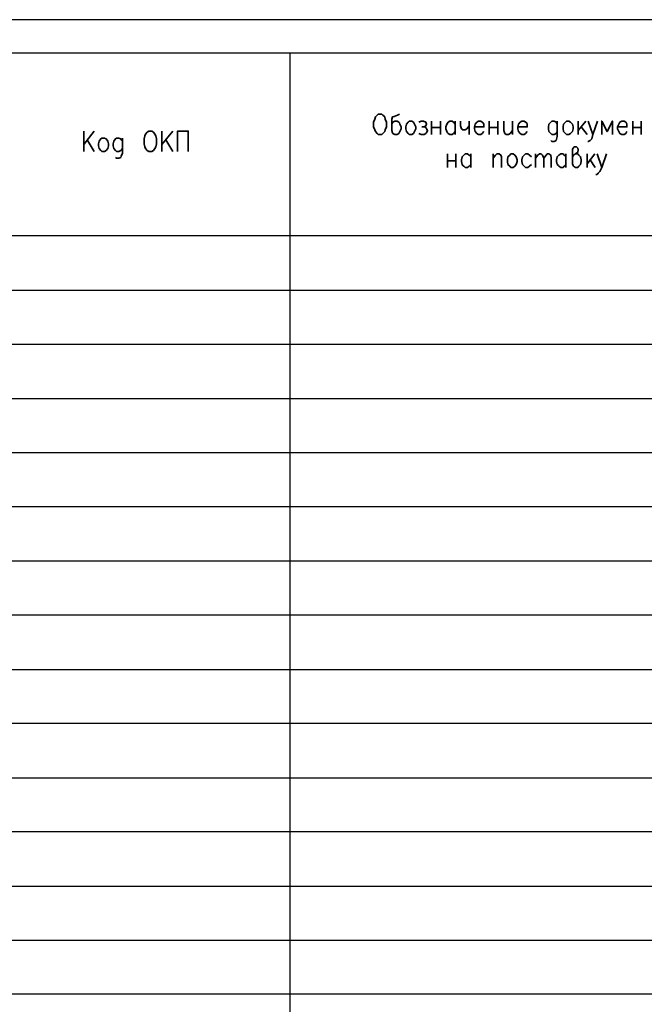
# Model space of a CAD drawing. Header units: millimetres. Extents: x -2 to 2563, y -1050 to -750.
# Tile 3 of 16: x 91 to 184, y -897 to -750. Entities that reach past the tile are written whole.
import ezdxf

# ---------------------------------------------------------------- set-up
doc = ezdxf.new("R2010")
doc.units = ezdxf.units.MM
doc.layers.add('Cont', color=6, linetype='Continuous')

msp = doc.modelspace()

# ---------------------------------------------------------------- linework, layer by layer
at = {"color": 7, "linetype": 'Continuous', "lineweight": 25}
for p, q in [((421.96, -750.23), (-2.08, -750.23)), ((416.98, -790.6), (18.1, -790.6)), ((416.98, -798.63), (18.1, -798.63)), ((416.98, -806.76), (18.1, -806.76)), ((416.98, -814.8), (18.1, -814.8)), ((416.98, -822.84), (18.1, -822.84)), ((416.98, -830.96), (18.1, -830.96)), ((416.98, -839), (18.1, -839)), ((416.98, -847.13), (18.1, -847.13)), ((416.98, -855.17), (18.1, -855.17)), ((416.98, -863.29), (18.1, -863.29)), ((416.98, -871.33), (18.1, -871.33)), ((416.98, -879.46), (18.1, -879.46)), ((416.98, -887.5), (18.1, -887.5)), ((416.98, -895.53), (18.1, -895.53))]:
    msp.add_line(p, q, dxfattribs=at)
at = {"color": 7, "linetype": 'Continuous', "lineweight": 35}
for p, q in [((152.31, -765.34), (152.31, -767.35)), ((153.63, -765.34), (153.63, -767.35)), ((155.81, -765.34), (155.81, -767.35)), ((157.91, -765.34), (157.91, -767.35)), ((160.88, -765.34), (160.88, -767.35)), ((162.19, -765.34), (162.19, -767.35)), ((164.37, -765.34), (164.37, -767.35)), ((174.16, -765.34), (174.16, -767.35)), ((175.29, -765.34), (174.16, -766.74)), ((174.6, -766.22), (175.47, -767.35)), ((182.28, -765.34), (182.28, -767.35)), ((183.51, -765.34), (183.51, -767.35)), ((102.07, -766.83), (100.5, -768.84)), ((100.5, -766.83), (100.5, -769.89)), ((113.78, -766.83), (112.12, -768.84)), ((112.12, -766.83), (112.12, -769.89)), ((152.31, -766.31), (153.63, -766.31)), ((160.88, -766.31), (162.19, -766.31)), ((182.28, -766.31), (183.51, -766.31)), ((102.07, -769.89), (101.02, -768.14)), ((113.78, -769.89), (112.73, -768.14)), ((154.67, -770.24), (154.67, -772.25)), ((155.9, -770.24), (155.9, -772.25)), ((158.17, -770.24), (158.17, -772.25)), ((161.49, -770.24), (161.49, -772.25)), ((167.78, -770.24), (167.78, -772.25)), ((172.32, -770.24), (172.32, -772.25)), ((175.47, -770.24), (175.47, -772.25)), ((176.6, -770.24), (175.47, -771.72)), ((154.67, -771.29), (155.9, -771.29)), ((175.91, -771.11), (176.69, -772.25))]:
    msp.add_line(p, q, dxfattribs=at)
for points in [[(144.36, -764.3), (144.89, -764.3), (145.06, -764.47), (145.32, -764.73), (145.41, -765.08), (145.59, -765.52), (145.59, -766.22), (145.41, -766.66), (145.32, -766.92), (145.06, -767.18), (144.89, -767.35), (144.36, -767.35), (144.19, -767.18), (143.93, -766.92), (143.84, -766.66), (143.66, -766.22), (143.66, -765.52), (143.84, -765.08), (143.93, -764.73), (144.19, -764.47)], [(148.99, -765.34), (149.34, -765.34), (149.61, -765.52), (149.78, -765.78), (149.96, -766.22), (149.96, -766.48), (149.78, -766.92), (149.61, -767.18), (149.34, -767.35), (148.99, -767.35), (148.82, -767.18), (148.56, -766.92), (148.47, -766.48), (148.47, -766.22), (148.56, -765.78), (148.82, -765.52)], [(172.41, -765.34), (172.76, -765.34), (173.02, -765.52), (173.28, -765.78), (173.37, -766.22), (173.37, -766.48), (173.28, -766.92), (173.02, -767.18), (172.76, -767.35), (172.41, -767.35), (172.24, -767.18), (171.97, -766.92), (171.89, -766.48), (171.89, -766.22), (171.97, -765.78), (172.24, -765.52)], [(110.2, -766.83), (110.64, -766.83), (110.9, -767), (111.07, -767.27), (111.25, -767.53), (111.34, -767.97), (111.34, -768.75), (111.25, -769.19), (111.07, -769.45), (110.9, -769.71), (110.64, -769.89), (110.2, -769.89), (109.94, -769.71), (109.67, -769.45), (109.59, -769.19), (109.5, -768.75), (109.5, -767.97), (109.59, -767.53), (109.67, -767.27), (109.94, -767)], [(103.21, -767.88), (103.56, -767.88), (103.82, -767.97), (104.08, -768.32), (104.17, -768.75), (104.17, -769.01), (104.08, -769.45), (103.82, -769.71), (103.56, -769.89), (103.21, -769.89), (103.03, -769.71), (102.77, -769.45), (102.68, -769.01), (102.68, -768.75), (102.77, -768.32), (103.03, -767.97)], [(164.11, -770.24), (164.46, -770.24), (164.72, -770.41), (164.9, -770.67), (165.07, -771.11), (165.07, -771.37), (164.9, -771.81), (164.72, -772.07), (164.46, -772.25), (164.11, -772.25), (163.94, -772.07), (163.67, -771.81), (163.59, -771.37), (163.59, -771.11), (163.67, -770.67), (163.94, -770.41)]]:
    msp.add_lwpolyline(points, close=True, dxfattribs=at)
for points in [[(147.51, -764.3), (147.25, -764.47), (146.72, -764.65), (146.46, -764.73), (146.37, -765.08), (146.37, -766.74), (146.46, -767.09), (146.55, -767.18), (146.81, -767.35), (147.16, -767.35), (147.42, -767.18), (147.6, -766.92), (147.77, -766.48), (147.77, -766.22), (147.6, -765.78), (147.51, -765.61), (147.42, -765.52), (147.16, -765.34), (146.81, -765.34), (146.55, -765.52), (146.37, -765.78)], [(150.39, -765.52), (150.74, -765.34), (151.09, -765.34), (151.44, -765.52), (151.53, -765.78), (151.44, -766.04), (151.18, -766.22), (150.83, -766.22)], [(151.18, -766.22), (151.44, -766.31), (151.53, -766.48), (151.7, -766.74), (151.53, -767.09), (151.44, -767.18), (151.18, -767.35), (150.74, -767.35), (150.39, -767.18)], [(155.81, -766.92), (155.55, -767.18), (155.37, -767.35), (155.02, -767.35), (154.76, -767.18), (154.67, -767.09), (154.59, -766.92), (154.41, -766.48), (154.41, -766.22), (154.59, -765.78), (154.76, -765.52), (155.02, -765.34), (155.37, -765.34), (155.55, -765.52), (155.81, -765.78)], [(156.6, -765.34), (156.6, -766.04), (156.77, -766.48), (156.95, -766.66), (157.29, -766.66), (157.56, -766.48), (157.91, -766.04)], [(158.69, -766.22), (160.09, -766.22), (160.09, -765.87), (160, -765.61), (159.83, -765.52), (159.65, -765.34), (159.3, -765.34), (159.04, -765.52), (158.78, -765.78), (158.69, -766.22), (158.69, -766.48), (158.78, -766.92), (159.04, -767.18), (159.3, -767.35), (159.65, -767.35), (159.83, -767.18), (160.09, -766.92)], [(163.06, -765.34), (163.06, -766.74), (163.24, -767.18), (163.41, -767.35), (163.76, -767.35), (164.02, -767.18), (164.37, -766.74)], [(165.16, -766.22), (166.56, -766.22), (166.56, -765.87), (166.47, -765.61), (166.29, -765.52), (166.12, -765.34), (165.77, -765.34), (165.51, -765.52), (165.25, -765.78), (165.16, -766.22), (165.16, -766.48), (165.25, -766.92), (165.51, -767.18), (165.77, -767.35), (166.12, -767.35), (166.29, -767.18), (166.56, -766.92)], [(171.01, -765.78), (170.93, -765.61), (170.84, -765.52), (170.58, -765.34), (170.23, -765.34), (170.05, -765.52), (169.79, -765.78), (169.7, -766.22), (169.7, -766.48), (169.79, -766.92), (170.05, -767.18), (170.23, -767.35), (170.58, -767.35), (170.84, -767.18), (171.01, -766.92)], [(171.01, -765.34), (171.01, -767.62), (170.93, -768.05), (170.84, -768.23), (170.58, -768.4), (170.23, -768.4), (170.05, -768.23)], [(175.64, -765.34), (176.34, -767.35), (177.04, -765.34)], [(179.23, -767.35), (179.23, -765.34), (178.44, -766.92), (177.65, -765.34), (177.65, -767.35)], [(180.01, -766.22), (181.41, -766.22), (181.41, -765.87), (181.32, -765.61), (181.24, -765.52), (180.97, -765.34), (180.62, -765.34), (180.36, -765.52), (180.19, -765.78), (180.01, -766.22), (180.01, -766.48), (180.19, -766.92), (180.36, -767.18), (180.62, -767.35), (180.97, -767.35), (181.24, -767.18), (181.41, -766.92)], [(114.48, -769.89), (114.48, -766.83), (116.05, -766.83), (116.05, -769.89)], [(176.34, -767.35), (176.17, -767.97), (175.91, -768.23), (175.64, -768.4), (175.56, -768.4)], [(106.27, -768.32), (106.09, -768.14), (106.01, -767.97), (105.74, -767.88), (105.39, -767.88), (105.22, -767.97), (104.96, -768.32), (104.87, -768.75), (104.87, -769.01), (104.96, -769.45), (105.22, -769.71), (105.39, -769.89), (105.74, -769.89), (106.01, -769.71), (106.27, -769.45)], [(106.27, -767.88), (106.27, -770.15), (106.09, -770.59), (106.01, -770.76), (105.74, -770.85), (105.39, -770.85), (105.22, -770.76)], [(158.17, -771.81), (157.91, -772.07), (157.64, -772.25), (157.29, -772.25), (157.12, -772.07), (156.95, -771.99), (156.86, -771.81), (156.77, -771.37), (156.77, -771.11), (156.86, -770.67), (157.12, -770.41), (157.29, -770.24), (157.64, -770.24), (157.91, -770.41), (158.17, -770.67)], [(161.49, -770.85), (161.84, -770.41), (162.01, -770.24), (162.36, -770.24), (162.62, -770.41), (162.71, -770.67), (162.71, -772.25)], [(167.17, -770.67), (166.91, -770.41), (166.64, -770.24), (166.29, -770.24), (166.12, -770.41), (165.86, -770.67), (165.77, -771.11), (165.77, -771.37), (165.86, -771.81), (166.12, -772.07), (166.29, -772.25), (166.64, -772.25), (166.91, -772.07), (167.17, -771.81)], [(167.78, -770.85), (168.13, -770.41), (168.39, -770.24), (168.65, -770.24), (168.83, -770.41), (169, -770.85), (169, -772.25)], [(169, -770.85), (169.35, -770.41), (169.53, -770.24), (169.79, -770.24), (170.05, -770.41), (170.14, -770.85), (170.14, -772.25)], [(172.32, -771.81), (172.06, -772.07), (171.89, -772.25), (171.54, -772.25), (171.28, -772.07), (171.19, -771.99), (171.01, -771.81), (170.93, -771.37), (170.93, -771.11), (171.01, -770.67), (171.28, -770.41), (171.54, -770.24), (171.89, -770.24), (172.06, -770.41), (172.32, -770.67)], [(173.28, -770.67), (173.46, -770.41), (173.72, -770.24), (174.07, -769.98), (174.16, -769.63), (174.07, -769.36), (173.9, -769.19), (173.55, -769.19), (173.37, -769.36), (173.28, -769.54), (173.28, -771.72), (173.37, -771.99), (173.46, -772.07), (173.72, -772.25), (174.07, -772.25), (174.25, -772.07), (174.51, -771.81), (174.6, -771.37), (174.6, -771.11), (174.51, -770.67), (174.25, -770.41), (174.07, -770.24), (173.72, -770.24)], [(176.95, -770.24), (177.65, -772.25), (178.35, -770.24)], [(177.65, -772.25), (177.39, -772.86), (177.13, -773.12), (176.95, -773.3), (176.78, -773.3)]]:
    msp.add_lwpolyline(points, dxfattribs=at)
at = {"layer": 'Cont', "color": 7}
for p, q in [((416.98, -755.21), (18.1, -755.21)), ((131.17, -755.21), (131.17, -992.52)), ((416.98, -782.47), (18.1, -782.47))]:
    msp.add_line(p, q, dxfattribs=at)

doc.saveas('drawing.dxf')
